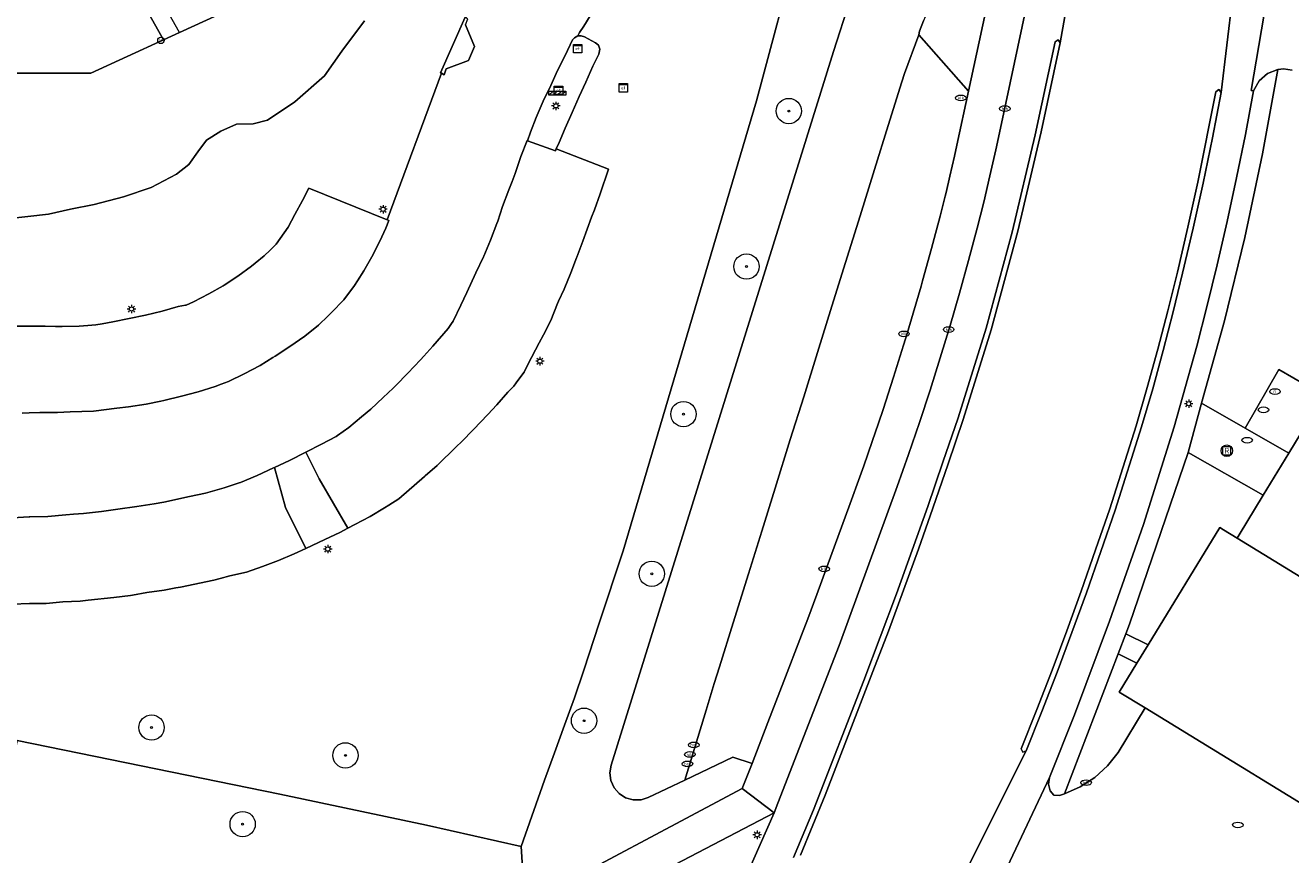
# Model space of a CAD drawing. Header units: metres. Extents: x 196496 to 197479, y 355139 to 356324.
# Tile 28 of 144: x 197029 to 197104, y 355187 to 355236. Entities that reach past the tile are written whole.
import ezdxf
from ezdxf.enums import TextEntityAlignment as Align

# ---------------------------------------------------------------- set-up
doc = ezdxf.new("R2010")
doc.units = ezdxf.units.M
doc.layers.get('0').update_dxf_attribs({"color": 252, "lineweight": 18})
for name, color, linetype, lineweight in [('B-WE-GR-BEPLANTING_CULTUUR_HEESTERS-GV', 252, 'Continuous', 18), ('B-WE-GR-BOOM-S', 252, 'Continuous', 18), ('B-WE-GR-GRAS-GV', 252, 'Continuous', 18), ('B-WE-GW-TALUD_KRUIN-G', 252, 'Continuous', 18), ('B-WE-IE-MEUBILAIR-S', 252, 'Continuous', 18), ('B-WE-IE-MEUBILAIR_WEGMEUBILAIR-S', 252, 'Continuous', 18), ('B-WE-KW-KUNSTWERK_DEK-GV', 252, 'Continuous', 18), ('B-WE-OG-TERREIN_BEGROEID-GV', 252, 'Continuous', 18), ('B-WE-OG-TERREIN_OEVER-GV', 252, 'Continuous', 18), ('B-WE-OG-WATER_RIVIER-GV', 252, 'Continuous', 18), ('B-WE-VH-GESLOTENVERHARDING_ASFALT-GV', 252, 'Continuous', 18), ('B-WE-VH-HALFVERHARDING_GRIND-GV', 252, 'Continuous', 18), ('B-WE-VH-OPENVERHARDING-GV', 252, 'Continuous', 18), ('B-WE-VH-OPENVERHARDING_BETONELEMENT-GV', 252, 'Continuous', 18), ('B-WE-VH-OPENVERHARDING_BETONSTRAATSTEEN-GV', 252, 'Continuous', 18), ('B-WE-VH-OPENVERHARDING_TEGEL-GV', 252, 'Continuous', 18)]:
    doc.layers.add(name, color=color, linetype=linetype, lineweight=lineweight)
doc.styles.add('NLCS-ISO', font='NLCS-ISO.ttf')

# ---------------------------------------------------------------- blocks, each defined once
blk = doc.blocks.new('SIE-MEUBILAIR_KAST_ELEKTRA-SO')
for points in [[(-1, 1), (1, 1), (1, 0.84), (-1, 0.84)], [(-1, 0.76), (1, 0.76), (1, -1), (-1, -1)]]:
    blk.add_lwpolyline(points, close=True)
at = {"style": 'NLCS-ISO'}
blk.add_text('et', height=0.75, dxfattribs=at).set_placement((0, 0), align=Align.MIDDLE_CENTER)
blk = doc.blocks.new('SIE-MEUBILAIR_PAAL_LICHTMAST-SO')
for points in [[(-0.62, 0), (-1, 0)], [(-0.71, 0.71), (-0.44, 0.44)], [(0, 1), (0, 0.62)], [(0.44, 0.44), (0.71, 0.71)], [(1, 0), (0.62, 0)], [(-0.71, -0.71), (-0.44, -0.44)], [(0, -0.62), (0, -1)], [(0.44, -0.44), (0.71, -0.71)]]:
    blk.add_lwpolyline(points)
blk.add_circle((0, 0), 0.5)
blk = doc.blocks.new('SIE-MEUBILAIR_PAAL_AFSLUITPAAL-SO')
blk.add_circle((0, 0), 0.75)
at = {"style": 'NLCS-ISO'}
blk.add_text('af', height=0.75, dxfattribs=at).set_placement((0, 0.05), align=Align.MIDDLE_CENTER)
blk = doc.blocks.new('SIE-MEUBILAIR_PUT_KOLK-SO')
blk.add_ellipse((0, 0), major_axis=(1.25, 0), ratio=0.54)
at = {"style": 'NLCS-ISO'}
blk.add_text('klk', height=0.75, dxfattribs=at).set_placement((0.03, 0), align=Align.MIDDLE_CENTER)
blk = doc.blocks.new('SIE-MEUBILAIR_PUT_RIOOLPUT-SO')
blk.add_ellipse((0, 0), major_axis=(1.25, 0), ratio=0.54)
at = {"style": 'NLCS-ISO'}
blk.add_text('ri', height=0.75, dxfattribs=at).set_placement((-0.04, 0.07), align=Align.MIDDLE_CENTER)
blk = doc.blocks.new('SIE-MEUBILAIR_PUT_BRANDSTOFPUT-SO')
blk.add_ellipse((0, 0), major_axis=(1.25, 0), ratio=0.54)
at = {"style": 'NLCS-ISO'}
blk.add_text('brs', height=0.75, dxfattribs=at).set_placement((0.03, 0), align=Align.MIDDLE_CENTER)
blk = doc.blocks.new('SIE-MEUBILAIR_PUT_WATERLEIDINGPUT-SO')
blk.add_ellipse((0, 0), major_axis=(1.25, 0), ratio=0.54)
at = {"style": 'NLCS-ISO'}
blk.add_text('wl', height=0.75, dxfattribs=at).set_placement((-0.14, 0), align=Align.MIDDLE_CENTER)
blk = doc.blocks.new('SIE-MEUBILAIR_PUT-SO')
blk.add_ellipse((0, 0), major_axis=(1.25, 0), ratio=0.54)
blk = doc.blocks.new('SIE-WEG_SLAGBOOM-SO')
at = {"linetype": 'ByBlock', "lineweight": 18}
h = blk.add_hatch(color=0, dxfattribs=at)
h.dxf.hatch_style = 1
h.paths.add_polyline_path([(0, 0.5), (-1, 0.5), (-2, -0.5), (-1, -0.5)])
h.paths.add_polyline_path([(2, 0.5), (1, 0.5), (0, -0.5), (1, -0.5)])
at = {"color": 0, "linetype": 'ByBlock', "lineweight": 18}
blk.add_lwpolyline([(-2, 0.5), (2, 0.5), (2, -0.5), (-2, -0.5)], close=True, dxfattribs=at)
for points in [[(-2, -0.5), (-1, 0.5)], [(-1, -0.5), (0, 0.5)], [(0, -0.5), (1, 0.5)], [(1, -0.5), (2, 0.5)]]:
    blk.add_lwpolyline(points, dxfattribs=at)
blk = doc.blocks.new('SIE-WEG_RECLAMEZUIL-SO')
for p, q in [((-0.972125, 0.972125), (0.972125, 0.972125)), ((-0.972125, -0.972125), (-0.972125, 0.972125)), ((0.972125, -0.972125), (0.972125, 0.972125)), ((-0.972125, -0.972125), (0.972125, -0.972125))]:
    blk.add_line(p, q)
blk.add_circle((0, 0), 1.375)
at = {"style": 'NLCS-ISO'}
blk.add_text('R', height=1.375, dxfattribs=at).set_placement((0, 0), align=Align.MIDDLE_CENTER)
blk = doc.blocks.new('SGR-BOOM_GBKN-SO')
at = {"color": 0, "linetype": 'ByBlock', "lineweight": 18}
for radius in [3, 0.225]:
    blk.add_circle((0, 0), radius, dxfattribs=at)

msp = doc.modelspace()

# ---------------------------------------------------------------- linework, layer by layer
at = {"layer": 'B-WE-GR-BEPLANTING_CULTUUR_HEESTERS-GV', "flags": 128}
for points in [[(197101.313, 355212.069), (197103.899, 355210.589), (197105.977, 355214.01), (197103.3, 355215.542)], [(197102.387, 355208.098), (197097.943, 355210.637), (197094.46, 355200.459), (197094.241, 355199.887), (197095.561, 355199.23), (197099.815, 355206.182), (197100.029, 355206.051), (197100.841, 355205.553), (197100.964, 355205.755)], [(197094.901, 355198.151), (197093.788, 355198.704), (197090.612, 355190.414), (197091.537, 355190.825), (197092.396, 355191.382), (197093.156, 355192.068), (197093.792, 355192.855), (197095.377, 355195.501), (197093.852, 355196.437)]]:
    msp.add_lwpolyline(points, close=True, dxfattribs=at)
at = {"layer": 'B-WE-GR-GRAS-GV', "flags": 128}
for points in [[(197028.53, 355193.576), (197044.096, 355190.394), (197052.791, 355188.544), (197058.405, 355187.29), (197059.783, 355191.219), (197060.385, 355192.841), (197060.977, 355194.467), (197061.555, 355196.097), (197062.115, 355197.734), (197063.029, 355200.512), (197064.446, 355204.81), (197072.346, 355231.464), (197074.895, 355241.005)], [(197049.105, 355236.204), (197047.763, 355234.407), (197046.743, 355232.933), (197044.992, 355231.402), (197043.357, 355230.324), (197042.511, 355230.102), (197041.535, 355230.069), (197040.598, 355229.666), (197039.748, 355229.127), (197039.239, 355228.442), (197038.709, 355227.691), (197037.97, 355227.117), (197036.464, 355226.33), (197034.826, 355225.766), (197033.081, 355225.329), (197031.696, 355225.038), (197030.389, 355224.747), (197025.473, 355224.2)], [(197062.498, 355236.495), (197062.108, 355235.879), (197061.865, 355235.513), (197061.762, 355235.304), (197061.955, 355235.312), (197062.152, 355235.261), (197062.809, 355234.898), (197062.974, 355234.754), (197063.066, 355234.523), (197063.01, 355234.221), (197062.65, 355233.508), (197062.236, 355232.571), (197061.836, 355231.712), (197061.417, 355230.772), (197060.998, 355229.845), (197060.654, 355228.989), (197060.471, 355228.617), (197063.574, 355227.422), (197063.085, 355225.949), (197062.746, 355225.013), (197062.578, 355224.563), (197062.046, 355223.146), (197061.699, 355222.193), (197061.682, 355222.151), (197061.338, 355221.275), (197060.942, 355220.311), (197060.618, 355219.588), (197060.555, 355219.446), (197060.151, 355218.456), (197059.728, 355217.602), (197059.465, 355217.12), (197059.24, 355216.708), (197058.775, 355215.796), (197058.57, 355215.386), (197058.256, 355214.976), (197058.103, 355214.757), (197057.961, 355214.554), (197057.602, 355214.197), (197056.953, 355213.453), (197056.419, 355212.886), (197055.571, 355211.982), (197054.867, 355211.256), (197054.576, 355210.976), (197053.417, 355209.866), (197052.713, 355209.24), (197052.673, 355209.204), (197051.143, 355207.89), (197050.549, 355207.501), (197050.307, 355207.342), (197049.443, 355206.828), (197048.546, 355206.369), (197048.13, 355206.149), (197047.648, 355205.894), (197046.764, 355205.464), (197045.642, 355204.947), (197044.941, 355204.615), (197044.008, 355204.233), (197043.068, 355203.872), (197042.117, 355203.53), (197041.14, 355203.314), (197040.553, 355203.164), (197040.177, 355203.068), (197038.201, 355202.659), (197037.937, 355202.607), (197037.23, 355202.469), (197036.213, 355202.326), (197035.357, 355202.177), (197035.245, 355202.158), (197034.261, 355202.035), (197032.726, 355201.871), (197032.252, 355201.821), (197031.243, 355201.779), (197030.243, 355201.69), (197030.097, 355201.688), (197029.261, 355201.676), (197028.259, 355201.649)], [(197028.359, 355218.108), (197029.187, 355218.106), (197030.189, 355218.107), (197030.799, 355218.1), (197031.186, 355218.096), (197032.193, 355218.121), (197032.725, 355218.156), (197033.181, 355218.19), (197033.562, 355218.257), (197034.195, 355218.368), (197035.172, 355218.564), (197036.143, 355218.755), (197037.124, 355218.991), (197038.062, 355219.277), (197038.503, 355219.358), (197038.539, 355219.365), (197038.983, 355219.547), (197039.897, 355220.035), (197040.737, 355220.498), (197040.787, 355220.531), (197041.602, 355221.069), (197042.409, 355221.671), (197042.632, 355221.85), (197043.175, 355222.284), (197043.525, 355222.62), (197043.869, 355222.96), (197044.595, 355223.978), (197044.979, 355224.73), (197045.43, 355225.551), (197045.806, 355226.29), (197050.452, 355224.417), (197053.683, 355233.09), (197053.628, 355233.12), (197055.079, 355236.41)]]:
    msp.add_lwpolyline(points, dxfattribs=at)
msp.add_lwpolyline([(197028.53, 355193.576), (197027.047, 355186.299), (197028.317, 355186.315), (197033.044, 355185.532), (197039.761, 355183.685), (197046.183, 355182.09), (197048.859, 355181.055), (197050.153, 355180.433), (197051.384, 355179.692), (197052.29, 355178.988), (197053.081, 355178.157), (197053.847, 355177.337), (197054.711, 355176.619), (197055.8, 355178.683), (197058.52, 355183.811), (197058.581, 355184.511), (197058.405, 355187.29), (197052.791, 355188.544), (197044.096, 355190.394)], close=True, dxfattribs=at)
at = {"layer": 'B-WE-GW-TALUD_KRUIN-G', "flags": 128}
msp.add_lwpolyline([(197058.52, 355183.811), (197058.581, 355184.511), (197058.405, 355187.29), (197052.791, 355188.544), (197044.096, 355190.394), (197028.53, 355193.576)], dxfattribs=at)
at = {"layer": 'B-WE-KW-KUNSTWERK_DEK-GV', "flags": 128}
msp.add_lwpolyline([(197034.957, 355241.186), (197034.067, 355240.674), (197037.206, 355235.083), (197038.143, 355235.513)], close=True, dxfattribs=at)
at = {"layer": 'B-WE-OG-TERREIN_BEGROEID-GV', "flags": 128}
for points in [[(197074.895, 355241.005), (197072.346, 355231.464), (197064.446, 355204.81), (197063.029, 355200.512), (197062.115, 355197.734), (197061.555, 355196.097), (197060.977, 355194.467), (197060.385, 355192.841), (197059.783, 355191.219), (197058.405, 355187.29), (197058.581, 355184.511)], [(197058.52, 355183.811), (197071.504, 355190.732), (197072.091, 355192.211), (197070.937, 355192.586), (197068.092, 355191.223), (197065.935, 355190.19), (197065.506, 355190.055), (197065.036, 355190.048), (197064.585, 355190.178), (197064.206, 355190.422), (197063.911, 355190.761), (197063.717, 355191.189), (197063.657, 355191.655), (197063.729, 355192.099), (197076.921, 355234.38), (197077.886, 355237.386)]]:
    msp.add_lwpolyline(points, dxfattribs=at)
for points in [[(197084.92, 355232.037), (197086.401, 355238.899), (197086.333, 355238.915), (197086.437, 355239.433), (197085.941, 355239.426), (197085.454, 355239.293), (197084.988, 355239.127), (197084.497, 355238.851), (197083.985, 355238.454), (197083.556, 355238.104), (197083.12, 355237.643), (197082.744, 355237.061), (197082.454, 355236.664), (197082.256, 355236.191), (197082.014, 355235.584), (197081.978, 355235.38)], [(197067.833, 355177.813), (197069.087, 355180.242), (197069.932, 355181.862), (197071.745, 355185.537), (197073.392, 355189.289), (197060.711, 355182.667)]]:
    msp.add_lwpolyline(points, close=True, dxfattribs=at)
at = {"layer": 'B-WE-OG-TERREIN_OEVER-GV', "flags": 128}
for points in [[(197044.121, 355238.258), (197038.143, 355235.513), (197037.206, 355235.083), (197032.895, 355233.103), (197022.431, 355233.105)], [(197025.473, 355224.2), (197030.389, 355224.747), (197031.696, 355225.038), (197033.081, 355225.329), (197034.826, 355225.766), (197036.464, 355226.33), (197037.97, 355227.117), (197038.709, 355227.691), (197039.239, 355228.442), (197039.748, 355229.127), (197040.598, 355229.666), (197041.535, 355230.069), (197042.511, 355230.102), (197043.357, 355230.324), (197044.992, 355231.402), (197046.743, 355232.933), (197047.763, 355234.407), (197049.105, 355236.204)]]:
    msp.add_lwpolyline(points, dxfattribs=at)
at = {"layer": 'B-WE-OG-WATER_RIVIER-GV', "flags": 128}
msp.add_lwpolyline([(197036.622, 355242.535), (197037.569, 355243.079), (197038.739, 355243.752), (197038.91, 355243.458), (197034.957, 355241.186), (197034.067, 355240.674), (197037.206, 355235.083), (197038.143, 355235.513), (197044.121, 355238.258), (197045.888, 355242.567), (197042.447, 355250.824), (197035.329, 355247.959), (197034.747, 355247.904), (197034.562, 355247.887), (197033.765, 355247.421)], close=True, dxfattribs=at)
msp.add_lwpolyline([(197022.431, 355233.105), (197032.895, 355233.103), (197037.206, 355235.083), (197034.067, 355240.674), (197031.724, 355239.327), (197021.271, 355239.185)], dxfattribs=at)
at = {"layer": 'B-WE-VH-GESLOTENVERHARDING_ASFALT-GV', "flags": 128}
for points in [[(197080.401, 355177.139), (197088.336, 355192.961), (197088.125, 355192.873), (197088.034, 355193.082), (197088.041, 355193.082), (197088.966, 355195.402), (197089.867, 355197.731), (197090.743, 355200.07), (197091.594, 355202.418), (197092.449, 355204.853), (197093.283, 355207.296), (197094.849, 355212.215), (197095.511, 355214.477), (197096.139, 355216.749), (197096.736, 355219.029), (197097.302, 355221.317), (197097.923, 355223.975), (197098.509, 355226.642), (197099.566, 355231.998), (197099.747, 355232.133), (197099.89, 355231.959), (197101.913, 355248.806)], [(197101.913, 355248.806), (197099.89, 355231.959), (197099.371, 355229.269), (197098.815, 355226.586), (197098.223, 355223.911), (197097.6, 355221.243), (197097.038, 355218.956), (197096.45, 355216.676), (197095.83, 355214.404), (197095.173, 355212.142), (197093.6, 355207.206), (197092.759, 355204.755), (197091.899, 355202.312), (197091.045, 355199.96), (197090.167, 355197.618), (197089.263, 355195.285), (197088.336, 355192.961), (197080.401, 355177.139)], [(197074.551, 355186.631), (197075.721, 355189.451), (197078.702, 355197.125), (197079.684, 355199.688), (197080.644, 355202.259), (197081.581, 355204.838), (197082.495, 355207.426), (197083.402, 355210.052), (197084.296, 355212.682), (197085.959, 355217.984), (197087.509, 355223.685), (197088.859, 355229.437), (197090.049, 355234.956), (197090.236, 355235.076), (197090.357, 355234.889), (197092.572, 355247.512)], [(197092.572, 355247.512), (197090.357, 355234.889), (197089.226, 355229.624), (197087.848, 355223.734), (197086.263, 355217.896), (197084.602, 355212.588), (197083.709, 355209.954), (197082.803, 355207.325), (197081.946, 355204.893), (197081.067, 355202.469), (197080.167, 355200.053), (197079.247, 355197.645), (197076.417, 355190.331), (197074.947, 355186.772)], [(197088.606, 355238.291), (197086.873, 355230.112), (197086.536, 355228.559), (197086.184, 355227.009), (197085.815, 355225.464), (197085.427, 355223.923), (197084.915, 355221.992), (197084.38, 355220.067), (197083.822, 355218.148), (197083.243, 355216.236), (197082.638, 355214.317), (197082.011, 355212.405), (197081.363, 355210.501), (197080.692, 355208.604), (197077.243, 355199.196), (197073.622, 355189.853), (197073.392, 355189.289), (197071.745, 355185.537)], [(197083.877, 355179.027), (197089.716, 355191.377), (197091.198, 355195.095), (197093.268, 355200.632), (197095.288, 355206.354), (197097.114, 355212.14), (197098.454, 355216.927), (197099.068, 355219.335), (197099.655, 355221.75), (197100.245, 355224.317), (197100.803, 355226.891), (197101.326, 355229.473), (197101.815, 355232.06), (197101.668, 355232.076), (197102.731, 355238.358)]]:
    msp.add_lwpolyline(points, dxfattribs=at)
at = {"layer": 'B-WE-VH-HALFVERHARDING_GRIND-GV', "flags": 128}
msp.add_lwpolyline([(197104.09, 355233.271), (197103.578, 355233.347), (197103.417, 355233.339), (197103.254, 355233.316), (197102.346, 355228.327), (197101.287, 355223.365), (197100.08, 355218.437), (197098.726, 355213.55), (197101.313, 355212.069), (197103.3, 355215.542), (197105.977, 355214.01)], dxfattribs=at)
at = {"layer": 'B-WE-VH-OPENVERHARDING-GV', "flags": 128}
for points in [[(197097.943, 355210.637), (197102.387, 355208.098), (197103.899, 355210.589), (197101.313, 355212.069), (197098.726, 355213.55)], [(197043.776, 355209.743), (197044.438, 355207.368), (197045.642, 355204.947), (197046.764, 355205.464), (197047.648, 355205.894), (197048.13, 355206.149), (197046.42, 355209.068), (197045.645, 355210.642), (197044.675, 355210.148)]]:
    msp.add_lwpolyline(points, close=True, dxfattribs=at)
at = {"layer": 'B-WE-VH-OPENVERHARDING_BETONELEMENT-GV', "flags": 128}
msp.add_lwpolyline([(197074.947, 355186.772), (197076.417, 355190.331), (197079.247, 355197.645), (197080.167, 355200.053), (197081.067, 355202.469), (197081.946, 355204.893), (197082.803, 355207.325), (197083.709, 355209.954), (197084.602, 355212.588), (197086.263, 355217.896), (197087.848, 355223.734), (197089.226, 355229.624), (197090.357, 355234.889), (197090.236, 355235.076), (197090.049, 355234.956), (197088.859, 355229.437), (197087.509, 355223.685), (197085.959, 355217.984), (197084.296, 355212.682), (197083.402, 355210.052), (197082.495, 355207.426), (197081.581, 355204.838), (197080.644, 355202.259), (197079.684, 355199.688), (197078.702, 355197.125), (197075.721, 355189.451), (197074.551, 355186.631)], dxfattribs=at)
for points in [[(197099.89, 355231.959), (197099.747, 355232.133), (197099.566, 355231.998), (197098.509, 355226.642), (197097.923, 355223.975), (197097.302, 355221.317), (197096.736, 355219.029), (197096.139, 355216.749), (197095.511, 355214.477), (197094.849, 355212.215), (197093.283, 355207.296), (197092.449, 355204.853), (197091.594, 355202.418), (197090.743, 355200.07), (197089.867, 355197.731), (197088.966, 355195.402), (197088.041, 355193.082), (197088.034, 355193.082), (197088.125, 355192.873), (197088.336, 355192.961), (197089.263, 355195.285), (197090.167, 355197.618), (197091.045, 355199.96), (197091.899, 355202.312), (197092.759, 355204.755), (197093.6, 355207.206), (197095.173, 355212.142), (197095.83, 355214.404), (197096.45, 355216.676), (197097.038, 355218.956), (197097.6, 355221.243), (197098.223, 355223.911), (197098.815, 355226.586), (197099.371, 355229.269)], [(197095.377, 355195.501), (197108.409, 355187.527), (197107.754, 355186.455), (197110.188, 355184.966), (197116.807, 355195.783), (197100.841, 355205.553), (197100.029, 355206.051), (197099.815, 355206.182), (197095.561, 355199.23), (197094.901, 355198.151), (197093.852, 355196.437)]]:
    msp.add_lwpolyline(points, close=True, dxfattribs=at)
at = {"layer": 'B-WE-VH-OPENVERHARDING_BETONSTRAATSTEEN-GV', "flags": 128}
for points in [[(197102.731, 355238.358), (197101.668, 355232.076), (197101.815, 355232.06), (197102.137, 355232.651), (197102.636, 355233.084), (197103.254, 355233.316), (197103.417, 355233.339), (197103.578, 355233.347), (197104.09, 355233.271)], [(197077.886, 355237.386), (197076.921, 355234.38), (197063.729, 355192.099), (197063.657, 355191.655), (197063.717, 355191.189), (197063.911, 355190.761), (197064.206, 355190.422), (197064.585, 355190.178), (197065.036, 355190.048), (197065.506, 355190.055), (197065.935, 355190.19), (197068.092, 355191.223), (197069.362, 355195.366), (197069.843, 355196.936), (197070.156, 355197.938), (197070.967, 355200.539), (197071.871, 355203.436), (197072.664, 355205.977), (197073.457, 355208.518), (197074.353, 355211.389), (197075.147, 355213.935), (197075.962, 355216.548), (197076.821, 355219.301), (197077.627, 355221.883), (197078.49, 355224.651), (197079.348, 355227.4), (197080.158, 355229.996), (197080.968, 355232.592), (197081.117, 355233.071), (197081.978, 355235.38), (197082.014, 355235.584), (197082.256, 355236.191)], [(197028.25, 355206.763), (197029.238, 355206.823), (197029.282, 355206.826), (197030.354, 355206.839), (197031.417, 355206.942), (197031.864, 355206.973), (197032.467, 355207.014), (197033.516, 355207.129), (197034.492, 355207.271), (197035.612, 355207.424), (197036.649, 355207.577), (197037.212, 355207.695), (197038.733, 355208.016), (197039.699, 355208.227), (197040.801, 355208.525), (197041.692, 355208.825), (197041.764, 355208.849), (197042.759, 355209.256), (197043.72, 355209.718), (197043.776, 355209.743), (197044.675, 355210.148), (197045.645, 355210.642), (197046.563, 355211.119), (197047.426, 355211.584), (197047.505, 355211.627), (197048.192, 355212.103), (197048.94, 355212.746), (197049.492, 355213.185), (197050.211, 355213.885), (197050.804, 355214.442), (197050.965, 355214.593), (197051.69, 355215.334), (197052.439, 355216.114), (197052.633, 355216.331), (197053.167, 355216.93), (197054.064, 355217.973), (197054.269, 355218.275), (197054.366, 355218.417), (197054.83, 355219.349), (197055.173, 355220.098), (197055.71, 355221.262), (197056.159, 355222.214), (197056.18, 355222.265), (197056.575, 355223.203), (197056.963, 355224.201), (197057.007, 355224.334), (197057.292, 355225.194), (197057.672, 355226.183), (197057.86, 355226.687), (197058.035, 355227.155), (197058.383, 355228.166), (197058.746, 355229.114), (197058.779, 355229.099), (197058.95, 355229.613), (197059.294, 355230.474), (197059.71, 355231.449), (197060.158, 355232.36), (197060.556, 355233.25), (197061.007, 355234.14), (197061.444, 355235.069), (197061.559, 355235.189), (197061.762, 355235.304), (197061.865, 355235.513), (197062.108, 355235.879), (197062.498, 355236.495)], [(197055.11, 355235.958), (197055.639, 355234.679), (197055.27, 355233.85), (197053.959, 355233.347), (197053.843, 355233.01), (197053.683, 355233.09), (197050.452, 355224.417), (197050.549, 355224.381), (197050.382, 355223.922), (197050.032, 355223.148), (197049.543, 355222.221), (197049.067, 355221.397), (197048.694, 355220.806), (197048.515, 355220.522), (197047.884, 355219.676), (197047.159, 355218.912), (197046.964, 355218.724), (197046.393, 355218.175), (197045.568, 355217.511), (197044.698, 355216.903), (197043.815, 355216.336), (197043.684, 355216.256), (197042.92, 355215.785), (197041.991, 355215.282), (197041.046, 355214.841), (197040.622, 355214.677), (197040.269, 355214.541), (197039.25, 355214.224), (197038.268, 355213.956), (197037.212, 355213.705), (197037.039, 355213.67), (197036.164, 355213.492), (197035.135, 355213.334), (197034.432, 355213.25), (197033.052, 355213.085), (197031.672, 355213.034), (197030.926, 355213.005), (197029.864, 355213.007), (197029.239, 355212.975), (197028.815, 355212.953)], [(197028.815, 355212.953), (197029.239, 355212.975), (197029.864, 355213.007), (197030.926, 355213.005), (197031.672, 355213.034), (197033.052, 355213.085), (197034.432, 355213.25), (197035.135, 355213.334), (197036.164, 355213.492), (197037.039, 355213.67), (197037.212, 355213.705), (197038.268, 355213.956), (197039.25, 355214.224), (197040.269, 355214.541), (197040.622, 355214.677), (197041.046, 355214.841), (197041.991, 355215.282), (197042.92, 355215.785), (197043.684, 355216.256), (197043.815, 355216.336), (197044.698, 355216.903), (197045.568, 355217.511), (197046.393, 355218.175), (197046.964, 355218.724), (197047.159, 355218.912), (197047.884, 355219.676), (197048.515, 355220.522), (197048.694, 355220.806), (197049.067, 355221.397), (197049.543, 355222.221), (197050.032, 355223.148), (197050.382, 355223.922), (197050.549, 355224.381), (197050.452, 355224.417), (197045.806, 355226.29), (197045.43, 355225.551), (197044.979, 355224.73), (197044.595, 355223.978), (197043.869, 355222.96), (197043.525, 355222.62), (197043.175, 355222.284), (197042.632, 355221.85), (197042.409, 355221.671), (197041.602, 355221.069), (197040.787, 355220.531), (197040.737, 355220.498), (197039.897, 355220.035), (197038.983, 355219.547), (197038.539, 355219.365), (197038.503, 355219.358), (197038.062, 355219.277), (197037.124, 355218.991), (197036.143, 355218.755), (197035.172, 355218.564), (197034.195, 355218.368), (197033.562, 355218.257), (197033.181, 355218.19), (197032.725, 355218.156), (197032.193, 355218.121), (197031.186, 355218.096), (197030.799, 355218.1), (197030.189, 355218.107), (197029.187, 355218.106), (197028.359, 355218.108)], [(197105.977, 355214.01), (197103.899, 355210.589), (197102.387, 355208.098), (197100.964, 355205.755), (197100.841, 355205.553), (197116.807, 355195.783)], [(197028.259, 355201.649), (197029.261, 355201.676), (197030.097, 355201.688), (197030.243, 355201.69), (197031.243, 355201.779), (197032.252, 355201.821), (197032.726, 355201.871), (197034.261, 355202.035), (197035.245, 355202.158), (197035.357, 355202.177), (197036.213, 355202.326), (197037.23, 355202.469), (197037.937, 355202.607), (197038.201, 355202.659), (197040.177, 355203.068), (197040.553, 355203.164), (197041.14, 355203.314), (197042.117, 355203.53), (197043.068, 355203.872), (197044.008, 355204.233), (197044.941, 355204.615), (197045.642, 355204.947), (197044.438, 355207.368), (197043.776, 355209.743), (197043.72, 355209.718), (197042.759, 355209.256), (197041.764, 355208.849), (197041.692, 355208.825), (197040.801, 355208.525), (197039.699, 355208.227), (197038.733, 355208.016), (197037.212, 355207.695), (197036.649, 355207.577), (197035.612, 355207.424), (197034.492, 355207.271), (197033.516, 355207.129), (197032.467, 355207.014), (197031.864, 355206.973), (197031.417, 355206.942), (197030.354, 355206.839), (197029.282, 355206.826), (197029.238, 355206.823), (197028.25, 355206.763)], [(197108.409, 355187.527), (197095.377, 355195.501), (197093.792, 355192.855), (197093.156, 355192.068), (197092.396, 355191.382), (197091.537, 355190.825), (197090.612, 355190.414), (197090.311, 355190.316), (197089.975, 355190.331), (197089.763, 355190.592), (197089.663, 355190.98), (197089.716, 355191.377), (197083.877, 355179.027)]]:
    msp.add_lwpolyline(points, dxfattribs=at)
for points in [[(197055.153, 355236.367), (197055.079, 355236.41), (197053.628, 355233.12), (197053.683, 355233.09), (197053.843, 355233.01), (197053.959, 355233.347), (197055.27, 355233.85), (197055.639, 355234.679), (197055.11, 355235.958), (197055.248, 355236.311)], [(197060.471, 355228.617), (197060.654, 355228.989), (197060.998, 355229.845), (197061.417, 355230.772), (197061.836, 355231.712), (197062.236, 355232.571), (197062.65, 355233.508), (197063.01, 355234.221), (197063.066, 355234.523), (197062.974, 355234.754), (197062.809, 355234.898), (197062.152, 355235.261), (197061.955, 355235.312), (197061.762, 355235.304), (197061.559, 355235.189), (197061.444, 355235.069), (197061.007, 355234.14), (197060.556, 355233.25), (197060.158, 355232.36), (197059.71, 355231.449), (197059.294, 355230.474), (197058.95, 355229.613), (197058.779, 355229.099), (197060.436, 355228.49)], [(197077.627, 355221.883), (197076.821, 355219.301), (197075.962, 355216.548), (197075.147, 355213.935), (197074.353, 355211.389), (197073.457, 355208.518), (197072.664, 355205.977), (197071.871, 355203.436), (197070.967, 355200.539), (197070.156, 355197.938), (197069.843, 355196.936), (197069.362, 355195.366), (197068.092, 355191.223), (197070.937, 355192.586), (197072.091, 355192.211), (197073.021, 355194.625), (197073.965, 355197.074), (197075.016, 355199.801), (197075.392, 355200.777), (197075.919, 355202.215), (197076.809, 355204.644), (197077.814, 355207.388), (197078.55, 355209.397), (197078.701, 355209.828), (197079.211, 355211.285), (197079.577, 355212.37), (197079.851, 355213.181), (197080.47, 355215.083), (197081.068, 355216.992), (197081.272, 355217.669), (197081.641, 355218.891), (197082.101, 355220.478), (197082.193, 355220.796), (197082.724, 355222.707), (197082.885, 355223.313), (197083.232, 355224.624), (197083.53, 355225.808), (197083.584, 355226.036), (197083.813, 355226.995), (197084.084, 355228.185), (197084.224, 355228.829), (197084.92, 355232.037), (197081.978, 355235.38), (197081.117, 355233.071), (197080.968, 355232.592), (197080.158, 355229.996), (197079.348, 355227.4), (197078.49, 355224.651)], [(197054.269, 355218.275), (197054.064, 355217.973), (197053.167, 355216.93), (197052.633, 355216.331), (197052.439, 355216.114), (197051.69, 355215.334), (197050.965, 355214.593), (197050.804, 355214.442), (197050.211, 355213.885), (197049.492, 355213.185), (197048.94, 355212.746), (197048.192, 355212.103), (197047.505, 355211.627), (197047.426, 355211.584), (197046.563, 355211.119), (197045.645, 355210.642), (197046.42, 355209.068), (197048.13, 355206.149), (197048.546, 355206.369), (197049.443, 355206.828), (197050.307, 355207.342), (197050.549, 355207.501), (197051.143, 355207.89), (197052.673, 355209.204), (197052.713, 355209.24), (197053.417, 355209.866), (197054.576, 355210.976), (197054.867, 355211.256), (197055.571, 355211.982), (197056.419, 355212.886), (197056.953, 355213.453), (197057.602, 355214.197), (197057.961, 355214.554), (197058.103, 355214.757), (197058.256, 355214.976), (197058.57, 355215.386), (197058.775, 355215.796), (197059.24, 355216.708), (197059.465, 355217.12), (197059.728, 355217.602), (197060.151, 355218.456), (197060.555, 355219.446), (197060.618, 355219.588), (197060.942, 355220.311), (197061.338, 355221.275), (197061.682, 355222.151), (197061.699, 355222.193), (197062.046, 355223.146), (197062.578, 355224.563), (197062.746, 355225.013), (197063.085, 355225.949), (197063.574, 355227.422), (197060.471, 355228.617), (197060.436, 355228.49), (197058.779, 355229.099), (197058.746, 355229.114), (197058.383, 355228.166), (197058.035, 355227.155), (197057.86, 355226.687), (197057.672, 355226.183), (197057.292, 355225.194), (197057.007, 355224.334), (197056.963, 355224.201), (197056.575, 355223.203), (197056.18, 355222.265), (197056.159, 355222.214), (197055.71, 355221.262), (197055.173, 355220.098), (197054.83, 355219.349), (197054.366, 355218.417)]]:
    msp.add_lwpolyline(points, close=True, dxfattribs=at)
at = {"layer": 'B-WE-VH-OPENVERHARDING_TEGEL-GV', "flags": 128}
msp.add_lwpolyline([(197086.401, 355238.899), (197084.92, 355232.037), (197084.224, 355228.829), (197084.084, 355228.185), (197083.813, 355226.995), (197083.584, 355226.036), (197083.53, 355225.808), (197083.232, 355224.624), (197082.885, 355223.313), (197082.724, 355222.707), (197082.193, 355220.796), (197082.101, 355220.478), (197081.641, 355218.891), (197081.272, 355217.669), (197081.068, 355216.992), (197080.47, 355215.083), (197079.851, 355213.181), (197079.577, 355212.37), (197079.211, 355211.285), (197078.701, 355209.828), (197078.55, 355209.397), (197077.814, 355207.388), (197076.809, 355204.644), (197075.919, 355202.215), (197075.392, 355200.777), (197075.016, 355199.801), (197073.965, 355197.074), (197073.021, 355194.625), (197072.091, 355192.211), (197071.504, 355190.732), (197073.392, 355189.289), (197073.622, 355189.853), (197077.243, 355199.196), (197080.692, 355208.604), (197081.363, 355210.501), (197082.011, 355212.405), (197082.638, 355214.317), (197083.243, 355216.236), (197083.822, 355218.148), (197084.38, 355220.067), (197084.915, 355221.992), (197085.427, 355223.923), (197085.815, 355225.464), (197086.184, 355227.009), (197086.536, 355228.559), (197086.873, 355230.112), (197088.606, 355238.291)], dxfattribs=at)
for points in [[(197103.254, 355233.316), (197102.636, 355233.084), (197102.137, 355232.651), (197101.815, 355232.06), (197101.326, 355229.473), (197100.803, 355226.891), (197100.245, 355224.317), (197099.655, 355221.75), (197099.068, 355219.335), (197098.454, 355216.927), (197097.114, 355212.14), (197095.288, 355206.354), (197093.268, 355200.632), (197091.198, 355195.095), (197089.716, 355191.377), (197089.663, 355190.98), (197089.763, 355190.592), (197089.975, 355190.331), (197090.311, 355190.316), (197090.612, 355190.414), (197093.788, 355198.704), (197094.241, 355199.887), (197094.46, 355200.459), (197097.943, 355210.637), (197098.726, 355213.55), (197100.08, 355218.437), (197101.287, 355223.365), (197102.346, 355228.327)], [(197093.788, 355198.704), (197094.901, 355198.151), (197095.561, 355199.23), (197094.241, 355199.887)], [(197058.52, 355183.811), (197060.711, 355182.667), (197073.392, 355189.289), (197071.504, 355190.732)]]:
    msp.add_lwpolyline(points, close=True, dxfattribs=at)

# ---------------------------------------------------------------- block references
at = {"layer": 'B-WE-GR-BOOM-S', "xscale": 0.25, "yscale": 0.25, "zscale": 0.25}
for p in [(197074.262, 355230.857), (197071.755, 355221.641), (197068.02, 355212.904), (197066.144, 355203.445), (197036.493, 355194.332), (197062.127, 355194.741), (197047.982, 355192.687), (197041.892, 355188.611)]:
    msp.add_blockref('SGR-BOOM_GBKN-SO', p, dxfattribs=at)
at = {"layer": 'B-WE-IE-MEUBILAIR-S', "xscale": 0.25, "yscale": 0.25, "zscale": 0.25}
for name, p in [('SIE-MEUBILAIR_PAAL_AFSLUITPAAL-SO', (197037.043, 355235.039)), ('SIE-MEUBILAIR_PAAL_AFSLUITPAAL-SO', (197037.043, 355235.039)), ('SIE-MEUBILAIR_KAST_ELEKTRA-SO', (197061.742, 355234.557)), ('SIE-MEUBILAIR_KAST_ELEKTRA-SO', (197060.613, 355232.08)), ('SIE-MEUBILAIR_KAST_ELEKTRA-SO', (197064.45, 355232.231)), ('SIE-MEUBILAIR_PUT_KOLK-SO', (197084.459, 355231.634)), ('SIE-MEUBILAIR_PAAL_LICHTMAST-SO', (197060.456, 355231.161)), ('SIE-MEUBILAIR_PUT_KOLK-SO', (197087.068, 355231.001)), ('SIE-MEUBILAIR_PAAL_LICHTMAST-SO', (197050.216, 355225.038)), ('SIE-MEUBILAIR_PAAL_LICHTMAST-SO', (197035.303, 355219.128)), ('SIE-MEUBILAIR_PUT_KOLK-SO', (197083.74, 355217.912)), ('SIE-MEUBILAIR_PUT_KOLK-SO', (197081.091, 355217.656)), ('SIE-MEUBILAIR_PAAL_LICHTMAST-SO', (197059.511, 355216.037)), ('SIE-MEUBILAIR_PUT_RIOOLPUT-SO', (197103.079, 355214.234)), ('SIE-MEUBILAIR_PAAL_LICHTMAST-SO', (197097.964, 355213.52)), ('SIE-MEUBILAIR_PUT-SO', (197102.405, 355213.155)), ('SIE-MEUBILAIR_PUT-SO', (197101.425, 355211.355)), ('SIE-MEUBILAIR_PAAL_LICHTMAST-SO', (197046.939, 355204.905)), ('SIE-MEUBILAIR_PUT_KOLK-SO', (197076.362, 355203.732)), ('SIE-MEUBILAIR_PUT_BRANDSTOFPUT-SO', (197068.635, 355193.305)), ('SIE-MEUBILAIR_PUT_WATERLEIDINGPUT-SO', (197068.402, 355192.744)), ('SIE-MEUBILAIR_PUT_BRANDSTOFPUT-SO', (197068.254, 355192.177)), ('SIE-MEUBILAIR_PUT_KOLK-SO', (197091.886, 355191.069)), ('SIE-MEUBILAIR_PAAL_LICHTMAST-SO', (197072.387, 355187.979)), ('SIE-MEUBILAIR_PUT-SO', (197100.882, 355188.563))]:
    msp.add_blockref(name, p, dxfattribs=at)
at = {"layer": 'B-WE-IE-MEUBILAIR_WEGMEUBILAIR-S', "xscale": 0.25, "yscale": 0.25, "zscale": 0.25}
for name, p in [('SIE-WEG_SLAGBOOM-SO', (197060.54, 355231.914)), ('SIE-WEG_RECLAMEZUIL-SO', (197100.225, 355210.733))]:
    msp.add_blockref(name, p, dxfattribs=at)

doc.saveas('drawing.dxf')
